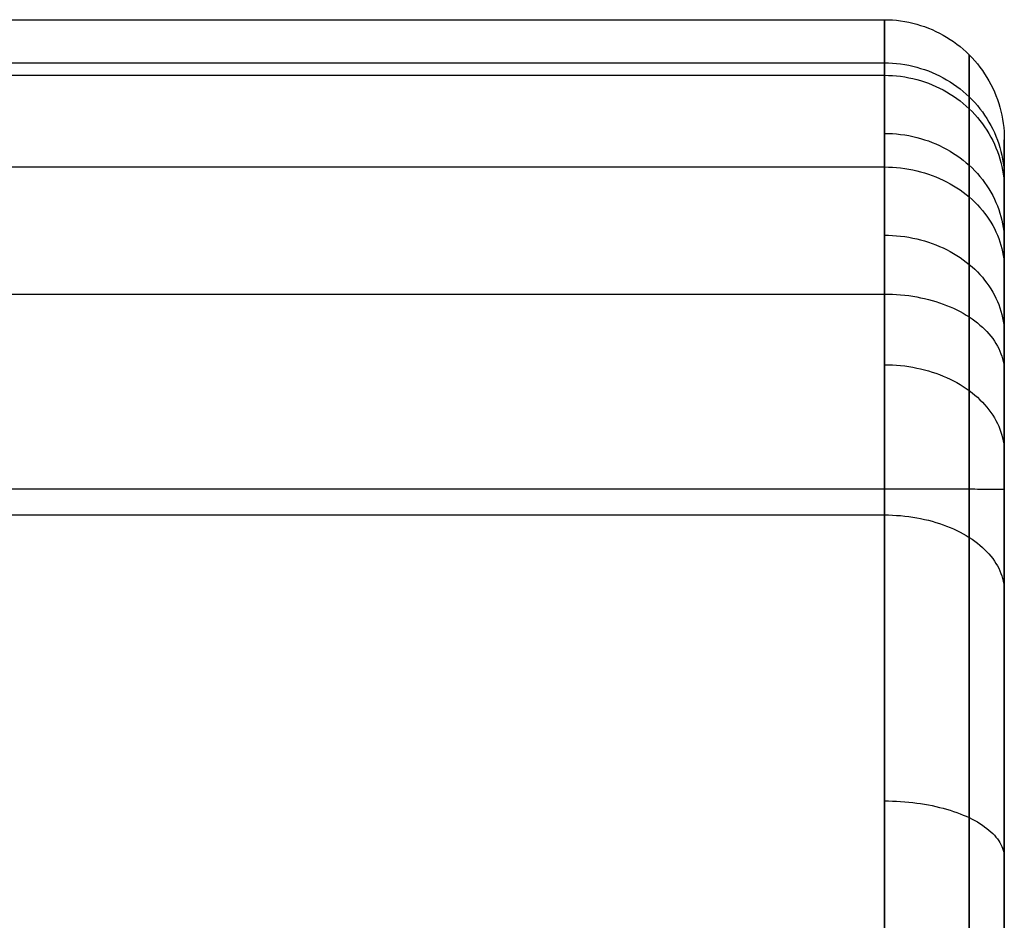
# Model space of a CAD drawing. Header units: millimetres. Extents: x 0 to 670, y -600 to 0.
# Tile 14 of 14: x 506 to 670, y -150 to 0. Entities that reach past the tile are written whole.
import ezdxf

# ---------------------------------------------------------------- set-up
doc = ezdxf.new("R2010")
doc.units = ezdxf.units.MM
doc.layers.add('Rouli modules$pouf', color=7, linetype='Continuous', true_color=0x000000)

msp = doc.modelspace()

# ---------------------------------------------------------------- linework, layer by layer
at = {"layer": 'Rouli modules$pouf'}
for p, q in [((20, 0.22, 133.88), (650, 0.22, 133.88)), ((650, 0.07, 126.16), (650, 0.22, 133.88)), ((650, 0.22, 133.88), (650, 0.11, 141.35)), ((650, 0.22, 133.88), (650.68, 0.21, 133.88)), ((650, 0.11, 141.35), (650, -0.23, 148.72)), ((650, -0.1, 122.27), (650, 0.07, 126.16)), ((650.68, 0.21, 133.88), (651.36, 0.17, 133.88)), ((651.36, 0.17, 133.88), (652.05, 0.12, 133.88)), ((652.05, 0.12, 133.88), (652.72, 0.03, 133.88)), ((652.72, 0.03, 133.88), (653.4, -0.07, 133.88)), ((650, -0.35, 118.36), (650, -0.1, 122.27)), ((650, -0.23, 148.72), (650, -0.8, 155.98)), ((650, -0.66, 114.43), (650, -0.35, 118.36)), ((650, -1.05, 110.49), (650, -0.66, 114.43)), ((650, -0.8, 155.98), (650, -1.6, 163.13)), ((650, -1.52, 106.55), (650, -1.05, 110.49)), ((650, -2.05, 102.61), (650, -1.52, 106.55)), ((650, -1.6, 163.13), (650, -2.62, 170.17)), ((653.4, -0.07, 133.88), (654.07, -0.2, 133.88)), ((654.07, -0.2, 133.88), (654.74, -0.35, 133.88)), ((654.74, -0.35, 133.88), (655.4, -0.52, 133.88)), ((655.4, -0.52, 133.88), (656.05, -0.72, 133.88)), ((656.05, -0.72, 133.88), (656.7, -0.93, 133.88)), ((656.7, -0.93, 133.88), (657.34, -1.17, 133.88)), ((657.34, -1.17, 133.88), (657.97, -1.44, 133.88)), ((657.97, -1.44, 133.88), (658.59, -1.72, 133.88)), ((650, -2.67, 98.67), (650, -2.05, 102.61)), ((650, -2.62, 170.17), (650, -3.86, 177.11)), ((650, -3.35, 94.75), (650, -2.67, 98.67)), ((658.59, -1.72, 133.88), (659.2, -2.02, 133.88)), ((659.2, -2.02, 133.88), (659.8, -2.35, 133.88)), ((659.8, -2.35, 133.88), (660.39, -2.69, 133.88)), ((660.39, -2.69, 133.88), (660.97, -3.06, 133.88)), ((660.97, -3.06, 133.88), (661.53, -3.44, 133.88)), ((650, -4.12, 90.84), (650, -3.35, 94.75)), ((650, -3.86, 177.11), (650, -5.32, 183.94)), ((650, -4.95, 86.95), (650, -4.12, 90.84)), ((661.53, -3.44, 133.88), (662.08, -3.84, 133.88)), ((662.08, -3.84, 133.88), (662.62, -4.27, 133.88)), ((662.62, -4.27, 133.88), (663.14, -4.71, 133.88)), ((663.14, -4.71, 133.88), (663.65, -5.16, 133.88)), ((650, -5.86, 83.1), (650, -4.95, 86.95)), ((650, -5.32, 183.94), (650, -6.98, 190.66)), ((650, -6.85, 79.28), (650, -5.86, 83.1)), ((663.65, -5.16, 133.88), (664.14, -5.64, 133.89)), ((664.14, -5.79, 126.27), (664.14, -5.64, 133.89)), ((664.14, -5.64, 133.89), (664.14, -5.73, 140.83)), ((664.14, -5.64, 133.89), (664.62, -6.13, 133.89)), ((664.14, -5.73, 140.83), (664.14, -6.04, 147.79)), ((664.14, -6.21, 118.66), (664.14, -5.79, 126.27)), ((664.14, -6.04, 147.79), (664.14, -6.57, 154.74)), ((664.14, -6.51, 114.85), (664.14, -6.21, 118.66)), ((664.14, -6.89, 111.06), (664.14, -6.51, 114.85)), ((664.62, -6.13, 133.89), (665.07, -6.64, 133.89)), ((20, -6.98, 190.66), (650, -6.98, 190.66)), ((650, -7.91, 75.49), (650, -6.85, 79.28)), ((650, -6.98, 190.66), (650, -8.17, 194.95)), ((650, -6.98, 190.66), (650.68, -6.99, 190.66)), ((650, -9.04, 71.76), (650, -7.91, 75.49)), ((650, -8.17, 194.95), (650, -9.45, 199.19)), ((650.68, -6.99, 190.66), (651.36, -7.02, 190.65)), ((651.36, -7.02, 190.65), (652.05, -7.08, 190.63)), ((652.05, -7.08, 190.63), (652.72, -7.16, 190.61)), ((652.72, -7.16, 190.61), (653.4, -7.26, 190.58)), ((653.4, -7.26, 190.58), (654.07, -7.38, 190.55)), ((654.07, -7.38, 190.55), (654.74, -7.53, 190.51)), ((654.74, -7.53, 190.51), (655.4, -7.7, 190.47)), ((655.4, -7.7, 190.47), (656.05, -7.89, 190.42)), ((656.05, -7.89, 190.42), (656.7, -8.1, 190.36)), ((656.7, -8.1, 190.36), (657.34, -8.33, 190.3)), ((664.14, -6.57, 154.74), (664.14, -7.32, 161.69)), ((664.14, -7.33, 107.26), (664.14, -6.89, 111.06)), ((664.14, -7.32, 161.69), (664.14, -8.3, 168.61)), ((664.14, -7.84, 103.48), (664.14, -7.33, 107.26)), ((664.14, -8.43, 99.69), (664.14, -7.84, 103.48)), ((665.07, -6.64, 133.89), (665.51, -7.16, 133.89)), ((665.51, -7.16, 133.89), (665.94, -7.7, 133.89)), ((665.94, -7.7, 133.89), (666.34, -8.25, 133.89)), ((20, -9.04, 71.76), (650, -9.04, 71.76)), ((650, -10.58, 67.07), (650, -9.04, 71.76)), ((650, -9.05, 71.76), (650.68, -9.06, 71.76)), ((650, -9.45, 199.19), (650, -10.81, 203.39)), ((650.68, -9.06, 71.76), (651.36, -9.09, 71.77)), ((651.36, -9.09, 71.77), (652.05, -9.15, 71.79)), ((652.05, -9.15, 71.79), (652.72, -9.22, 71.81)), ((652.72, -9.22, 71.81), (653.4, -9.32, 71.85)), ((653.4, -9.32, 71.85), (654.07, -9.45, 71.88)), ((654.07, -9.45, 71.88), (654.74, -9.59, 71.93)), ((654.74, -9.59, 71.93), (655.4, -9.75, 71.98)), ((655.4, -9.75, 71.98), (656.05, -9.94, 72.04)), ((657.34, -8.33, 190.3), (657.97, -8.58, 190.23)), ((657.97, -8.58, 190.23), (658.59, -8.85, 190.16)), ((658.59, -8.85, 190.16), (659.2, -9.15, 190.08)), ((659.2, -9.15, 190.08), (659.8, -9.46, 190)), ((659.8, -9.46, 190), (660.39, -9.79, 189.91)), ((660.39, -9.79, 189.91), (660.97, -10.15, 189.82)), ((664.14, -8.3, 168.61), (664.14, -9.51, 175.5)), ((664.14, -9.09, 95.92), (664.14, -8.43, 99.69)), ((664.14, -9.82, 92.16), (664.14, -9.09, 95.92)), ((664.14, -9.51, 175.5), (664.14, -10.96, 182.35)), ((664.14, -10.63, 88.41), (664.14, -9.82, 92.16)), ((666.34, -8.25, 133.89), (666.72, -8.81, 133.89)), ((666.72, -8.81, 133.89), (667.09, -9.39, 133.89)), ((667.09, -9.39, 133.89), (667.43, -9.98, 133.89)), ((650, -12.24, 62.48), (650, -10.58, 67.07)), ((650, -10.81, 203.39), (650, -12.25, 207.54)), ((656.05, -9.94, 72.04), (656.7, -10.15, 72.1)), ((656.7, -10.15, 72.1), (657.34, -10.38, 72.18)), ((657.34, -10.38, 72.18), (657.97, -10.63, 72.25)), ((657.97, -10.63, 72.25), (658.59, -10.9, 72.34)), ((658.59, -10.9, 72.34), (659.2, -11.18, 72.43)), ((659.2, -11.18, 72.43), (659.8, -11.49, 72.53)), ((660.97, -10.15, 189.82), (661.53, -10.52, 189.72)), ((661.53, -10.52, 189.72), (662.08, -10.91, 189.62)), ((662.08, -10.91, 189.62), (662.62, -11.32, 189.51)), ((662.62, -11.32, 189.51), (663.14, -11.74, 189.39)), ((664.14, -11.51, 84.66), (664.14, -10.63, 88.41)), ((664.14, -10.96, 182.35), (664.14, -12.64, 189.15)), ((667.43, -9.98, 133.89), (667.76, -10.58, 133.89)), ((667.76, -10.58, 133.89), (668.06, -11.19, 133.89)), ((668.06, -11.19, 133.89), (668.34, -11.81, 133.9)), ((650, -14.01, 57.99), (650, -12.24, 62.48)), ((650, -12.25, 207.54), (650, -13.77, 211.64)), ((659.8, -11.49, 72.53), (660.39, -11.82, 72.63)), ((660.39, -11.82, 72.63), (660.97, -12.17, 72.74)), ((660.97, -12.17, 72.74), (661.53, -12.54, 72.86)), ((661.53, -12.54, 72.86), (662.08, -12.92, 72.98)), ((662.08, -12.92, 72.98), (662.62, -13.32, 73.1)), ((663.14, -11.74, 189.39), (663.65, -12.18, 189.28)), ((663.65, -12.18, 189.28), (664.14, -12.64, 189.15)), ((664.14, -12.47, 80.93), (664.14, -11.51, 84.66)), ((664.14, -13.51, 77.22), (664.14, -12.47, 80.93)), ((664.14, -12.64, 189.15), (664.14, -13.77, 193.23)), ((664.14, -12.64, 189.15), (664.62, -13.12, 189.03)), ((664.62, -13.12, 189.03), (665.07, -13.61, 188.9)), ((668.34, -11.81, 133.9), (668.61, -12.44, 133.9)), ((668.61, -12.44, 133.9), (668.85, -13.08, 133.9)), ((668.85, -13.08, 133.9), (669.06, -13.73, 133.9)), ((650, -13.77, 211.64), (650, -15.38, 215.7)), ((650, -15.88, 53.62), (650, -14.01, 57.99)), ((662.62, -13.32, 73.1), (663.14, -13.74, 73.24)), ((663.14, -13.74, 73.24), (663.65, -14.18, 73.37)), ((663.65, -14.18, 73.37), (664.14, -14.63, 73.52)), ((664.14, -14.63, 73.52), (664.14, -13.51, 77.22)), ((664.14, -13.77, 193.23), (664.14, -14.99, 197.29)), ((664.14, -16.02, 69.28), (664.14, -14.63, 73.52)), ((664.14, -14.63, 73.52), (664.62, -15.1, 73.66)), ((665.07, -13.61, 188.9), (665.51, -14.11, 188.76)), ((665.51, -14.11, 188.76), (665.94, -14.63, 188.63)), ((665.94, -14.63, 188.63), (666.34, -15.16, 188.48)), ((669.06, -13.73, 133.9), (669.26, -14.38, 133.9)), ((669.26, -14.38, 133.9), (669.43, -15.04, 133.9)), ((650, -15.38, 215.7), (650, -17.07, 219.71)), ((650, -17.85, 49.37), (650, -15.88, 53.62)), ((664.14, -14.99, 197.29), (664.14, -16.29, 201.32)), ((664.14, -17.53, 65.06), (664.14, -16.02, 69.28)), ((664.14, -16.29, 201.32), (664.14, -17.68, 205.32)), ((664.62, -15.1, 73.66), (665.07, -15.59, 73.82)), ((665.07, -15.59, 73.82), (665.51, -16.08, 73.97)), ((665.51, -16.08, 73.97), (665.94, -16.6, 74.13)), ((666.34, -15.16, 188.48), (666.72, -15.71, 188.34)), ((666.72, -15.71, 188.34), (667.09, -16.27, 188.19)), ((667.09, -16.27, 188.19), (667.43, -16.84, 188.04)), ((669.43, -15.04, 133.9), (669.58, -15.71, 133.9)), ((669.58, -15.71, 133.9), (669.71, -16.38, 133.9)), ((669.71, -16.38, 133.9), (669.81, -17.06, 133.9)), ((650, -17.07, 219.71), (650, -18.83, 223.67)), ((650, -19.92, 45.26), (650, -17.85, 49.37)), ((664.14, -19.16, 60.87), (664.14, -17.53, 65.06)), ((664.14, -17.68, 205.32), (664.14, -19.15, 209.29)), ((665.94, -16.6, 74.13), (666.34, -17.12, 74.3)), ((666.34, -17.12, 74.3), (666.72, -17.66, 74.47)), ((666.72, -17.66, 74.47), (667.09, -18.21, 74.64)), ((667.43, -16.84, 188.04), (667.76, -17.42, 187.89)), ((667.76, -17.42, 187.89), (668.06, -18.01, 187.73)), ((668.06, -18.01, 187.73), (668.34, -18.61, 187.57)), ((669.81, -17.06, 133.9), (669.9, -17.73, 133.9)), ((669.9, -17.73, 133.9), (669.95, -18.42, 133.91)), ((650, -18.73, 223.44), (650.68, -18.74, 223.43)), ((650, -18.83, 223.67), (650, -20.68, 227.59)), ((650.68, -18.74, 223.43), (651.36, -18.77, 223.42)), ((651.36, -18.77, 223.42), (652.05, -18.82, 223.39)), ((652.05, -18.82, 223.39), (652.72, -18.89, 223.36)), ((652.72, -18.89, 223.36), (653.4, -18.99, 223.32)), ((653.4, -18.99, 223.32), (654.07, -19.11, 223.26)), ((654.07, -19.11, 223.26), (654.74, -19.24, 223.2)), ((654.74, -19.24, 223.2), (655.4, -19.4, 223.13)), ((655.4, -19.4, 223.13), (656.05, -19.58, 223.05)), ((656.05, -19.58, 223.05), (656.7, -19.78, 222.96)), ((664.14, -19.15, 209.29), (664.14, -20.7, 213.23)), ((664.14, -20.91, 56.72), (664.14, -19.16, 60.87)), ((667.09, -18.21, 74.64), (667.43, -18.77, 74.82)), ((667.43, -18.77, 74.82), (667.76, -19.35, 75)), ((667.76, -19.35, 75), (668.06, -19.93, 75.18)), ((668.34, -18.61, 187.57), (668.61, -19.22, 187.41)), ((668.61, -19.22, 187.41), (668.85, -19.84, 187.24)), ((669.95, -18.42, 133.91), (669.99, -19.1, 133.91)), ((669.99, -19.1, 133.91), (670, -19.78, 133.91)), ((650, -22.08, 41.28), (650, -19.92, 45.26)), ((650, -20.68, 227.59), (650, -22.6, 231.47)), ((656.7, -19.78, 222.96), (657.34, -19.99, 222.86)), ((657.34, -19.99, 222.86), (657.97, -20.23, 222.75)), ((657.97, -20.23, 222.75), (658.59, -20.49, 222.63)), ((658.59, -20.49, 222.63), (659.2, -20.77, 222.51)), ((659.2, -20.77, 222.51), (659.8, -21.06, 222.37)), ((659.8, -21.06, 222.37), (660.39, -21.37, 222.23)), ((664.14, -20.7, 213.23), (664.14, -22.34, 217.14)), ((664.14, -22.8, 52.6), (664.14, -20.91, 56.72)), ((668.06, -19.93, 75.18), (668.34, -20.52, 75.37)), ((668.34, -20.52, 75.37), (668.61, -21.12, 75.56)), ((668.61, -21.12, 75.56), (668.84, -21.73, 75.75)), ((668.85, -19.84, 187.24), (669.06, -20.46, 187.08)), ((669.06, -20.46, 187.08), (669.26, -21.09, 186.91)), ((669.26, -21.09, 186.91), (669.43, -21.73, 186.74)), ((670, -19.92, 126.79), (670, -19.78, 133.91)), ((670, -19.78, 133.91), (670, -19.87, 140.43)), ((670, -19.87, 140.43), (670, -20.15, 146.94)), ((670, -20.31, 119.68), (670, -19.92, 126.79)), ((670, -20.15, 146.94), (670, -20.65, 153.45)), ((670, -20.6, 116.13), (670, -20.31, 119.68)), ((670, -20.95, 112.58), (670, -20.6, 116.13)), ((670, -20.65, 153.45), (670, -21.35, 159.93)), ((670, -21.36, 109.04), (670, -20.95, 112.58)), ((650, -24.33, 37.46), (650, -22.08, 41.28)), ((650, -22.6, 231.47), (650, -24.6, 235.29)), ((660.39, -21.37, 222.23), (660.97, -21.71, 222.08)), ((660.97, -21.71, 222.08), (661.53, -22.06, 221.92)), ((661.53, -22.06, 221.92), (662.08, -22.42, 221.75)), ((662.08, -22.42, 221.75), (662.62, -22.81, 221.57)), ((662.62, -22.81, 221.57), (663.14, -23.21, 221.39)), ((664.14, -22.34, 217.14), (664.14, -24.05, 221.01)), ((664.14, -24.82, 48.53), (664.14, -22.8, 52.6)), ((668.84, -21.73, 75.75), (669.06, -22.35, 75.94)), ((669.06, -22.35, 75.94), (669.26, -22.98, 76.14)), ((669.26, -22.98, 76.14), (669.43, -23.61, 76.34)), ((669.43, -21.73, 186.74), (669.58, -22.38, 186.57)), ((669.58, -22.38, 186.57), (669.71, -23.03, 186.4)), ((670, -21.35, 159.93), (670, -22.27, 166.39)), ((670, -21.84, 105.51), (670, -21.36, 109.04)), ((670, -22.38, 101.99), (670, -21.84, 105.51)), ((670, -22.27, 166.39), (670, -23.4, 172.81)), ((670, -23, 98.49), (670, -22.38, 101.99)), ((20, -24.33, 37.46), (650, -24.33, 37.46)), ((650, -25.44, 35.68), (650, -24.33, 37.46)), ((650, -24.33, 37.46), (650.68, -24.34, 37.46)), ((650, -24.6, 235.29), (650, -26.67, 239.07)), ((650.68, -24.34, 37.46), (651.36, -24.37, 37.48)), ((651.36, -24.37, 37.48), (652.05, -24.42, 37.51)), ((652.05, -24.42, 37.51), (652.72, -24.49, 37.55)), ((652.72, -24.49, 37.55), (653.4, -24.58, 37.61)), ((653.4, -24.58, 37.61), (654.07, -24.69, 37.68)), ((663.14, -23.21, 221.39), (663.65, -23.62, 221.2)), ((663.65, -23.62, 221.2), (664.14, -24.05, 221.01)), ((664.14, -24.05, 221.01), (664.14, -25.85, 224.84)), ((664.14, -24.05, 221.01), (664.62, -24.5, 220.8)), ((664.62, -24.5, 220.8), (665.07, -24.96, 220.59)), ((669.43, -23.61, 76.34), (669.58, -24.24, 76.54)), ((669.58, -24.24, 76.54), (669.71, -24.88, 76.74)), ((669.71, -23.03, 186.4), (669.81, -23.68, 186.22)), ((669.81, -23.68, 186.22), (669.9, -24.33, 186.05)), ((669.9, -24.33, 186.05), (669.95, -24.99, 185.87)), ((670, -23.68, 94.99), (670, -23, 98.49)), ((670, -23.4, 172.81), (670, -24.75, 179.19)), ((670, -24.42, 91.51), (670, -23.68, 94.99)), ((670, -25.24, 88.04), (670, -24.42, 91.51)), ((650, -26.58, 33.93), (650, -25.44, 35.68)), ((654.07, -24.69, 37.68), (654.74, -24.82, 37.75)), ((654.74, -24.82, 37.75), (655.4, -24.96, 37.84)), ((655.4, -24.96, 37.84), (656.05, -25.13, 37.95)), ((656.05, -25.13, 37.95), (656.7, -25.32, 38.06)), ((656.7, -25.32, 38.06), (657.34, -25.52, 38.18)), ((657.34, -25.52, 38.18), (657.97, -25.74, 38.32)), ((657.97, -25.74, 38.32), (658.59, -25.98, 38.47)), ((658.59, -25.98, 38.47), (659.2, -26.24, 38.63)), ((659.2, -26.24, 38.63), (659.8, -26.52, 38.8)), ((664.14, -27, 44.49), (664.14, -24.82, 48.53)), ((664.14, -25.85, 224.84), (664.14, -27.73, 228.63)), ((665.07, -24.96, 220.59), (665.51, -25.44, 220.37)), ((665.51, -25.44, 220.37), (665.94, -25.93, 220.15)), ((665.94, -25.93, 220.15), (666.34, -26.43, 219.92)), ((669.71, -24.88, 76.74), (669.81, -25.53, 76.94)), ((669.81, -25.53, 76.94), (669.9, -26.17, 77.14)), ((669.9, -26.17, 77.14), (669.95, -26.82, 77.35)), ((669.95, -24.99, 185.87), (669.99, -25.65, 185.7)), ((669.99, -25.65, 185.7), (670, -26.31, 185.52)), ((670, -24.75, 179.19), (670, -26.31, 185.52)), ((670, -26.13, 84.6), (670, -25.24, 88.04)), ((670, -27.09, 81.17), (670, -26.13, 84.6)), ((650, -27.76, 32.2), (650, -26.58, 33.93)), ((650, -26.67, 239.07), (650, -28.82, 242.81)), ((650, -28.97, 30.5), (650, -27.76, 32.2)), ((659.8, -26.52, 38.8), (660.39, -26.82, 38.97)), ((660.39, -26.82, 38.97), (660.97, -27.13, 39.16)), ((660.97, -27.13, 39.16), (661.53, -27.45, 39.37)), ((661.53, -27.45, 39.37), (662.08, -27.8, 39.58)), ((662.08, -27.8, 39.58), (662.62, -28.16, 39.8)), ((664.14, -28.15, 42.5), (664.14, -27, 44.49)), ((664.14, -27.73, 228.63), (664.14, -29.68, 232.38)), ((666.34, -26.43, 219.92), (666.72, -26.94, 219.69)), ((666.72, -26.94, 219.69), (667.09, -27.47, 219.45)), ((667.09, -27.47, 219.45), (667.43, -28, 219.2)), ((669.95, -26.82, 77.35), (669.99, -27.47, 77.55)), ((669.99, -27.47, 77.55), (670, -28.12, 77.76)), ((670, -26.31, 185.52), (670, -27.36, 189.32)), ((670, -28.12, 77.76), (670, -27.09, 81.17)), ((670, -27.27, 188.99), (670, -571.74, 188.99)), ((670, -27.36, 189.32), (670, -28.49, 193.09)), ((650, -28.82, 242.81), (650, -31.04, 246.49)), ((650, -30.2, 28.84), (650, -28.97, 30.5)), ((662.62, -28.16, 39.8), (663.14, -28.53, 40.02)), ((663.14, -28.53, 40.02), (663.65, -28.92, 40.26)), ((663.65, -28.92, 40.26), (664.14, -29.33, 40.51)), ((664.14, -29.33, 40.51), (664.14, -28.15, 42.5)), ((664.14, -30.36, 38.87), (664.14, -29.33, 40.51)), ((664.14, -29.33, 40.51), (664.62, -29.75, 40.77)), ((667.43, -28, 219.2), (667.76, -28.55, 218.95)), ((667.76, -28.55, 218.95), (668.06, -29.11, 218.7)), ((668.06, -29.11, 218.7), (668.34, -29.67, 218.44)), ((670, -29.4, 73.87), (670, -28.12, 77.76)), ((670, -28.49, 193.09), (670, -29.7, 196.83)), ((670, -30.78, 70.01), (670, -29.4, 73.87)), ((650, -31.47, 27.2), (650, -30.2, 28.84)), ((650, -31.04, 246.49), (650, -33.34, 250.13)), ((664.14, -29.68, 232.38), (664.14, -31.71, 236.08)), ((664.14, -31.41, 37.24), (664.14, -30.36, 38.87)), ((664.62, -29.75, 40.77), (665.07, -30.18, 41.03)), ((665.07, -30.18, 41.03), (665.51, -30.63, 41.3)), ((665.51, -30.63, 41.3), (665.94, -31.09, 41.58)), ((665.94, -31.09, 41.58), (666.34, -31.56, 41.87)), ((668.34, -29.67, 218.44), (668.61, -30.24, 218.18)), ((668.61, -30.24, 218.18), (668.85, -30.83, 217.91)), ((668.85, -30.83, 217.91), (669.06, -31.42, 217.64)), ((670, -29.7, 196.83), (670, -30.99, 200.55)), ((670, -32.26, 66.19), (670, -30.78, 70.01)), ((670, -30.99, 200.55), (670, -32.36, 204.24)), ((650, -32.76, 25.59), (650, -31.47, 27.2)), ((650, -34.08, 24.01), (650, -32.76, 25.59)), ((664.14, -32.5, 35.64), (664.14, -31.41, 37.24)), ((664.14, -31.71, 236.08), (664.14, -33.82, 239.75)), ((664.14, -33.62, 34.06), (664.14, -32.5, 35.64)), ((666.34, -31.56, 41.87), (666.72, -32.04, 42.16)), ((666.72, -32.04, 42.16), (667.09, -32.53, 42.46)), ((667.09, -32.53, 42.46), (667.43, -33.03, 42.77)), ((669.06, -31.42, 217.64), (669.26, -32.01, 217.37)), ((669.26, -32.01, 217.37), (669.43, -32.61, 217.1)), ((669.43, -32.61, 217.1), (669.58, -33.22, 216.82)), ((670, -33.86, 62.41), (670, -32.26, 66.19)), ((670, -32.36, 204.24), (670, -33.8, 207.9)), ((650, -33.34, 250.13), (650, -35.7, 253.72)), ((650, -35.43, 22.46), (650, -34.08, 24.01)), ((664.14, -34.77, 32.5), (664.14, -33.62, 34.06)), ((664.14, -33.82, 239.75), (664.14, -35.99, 243.36)), ((667.43, -33.03, 42.77), (667.76, -33.55, 43.09)), ((667.76, -33.55, 43.09), (668.06, -34.07, 43.4)), ((668.06, -34.07, 43.4), (668.34, -34.6, 43.73)), ((669.58, -33.22, 216.82), (669.71, -33.83, 216.54)), ((669.71, -33.83, 216.54), (669.81, -34.44, 216.26)), ((669.81, -34.44, 216.26), (669.9, -35.06, 215.98)), ((670, -33.8, 207.9), (670, -35.32, 211.53)), ((670, -35.56, 58.69), (670, -33.86, 62.41)), ((650, -36.8, 20.94), (650, -35.43, 22.46)), ((650, -35.7, 253.72), (650, -38.13, 257.27)), ((650, -35.7, 253.72), (650.68, -35.71, 253.72)), ((650.68, -35.71, 253.72), (651.36, -35.74, 253.7)), ((651.36, -35.74, 253.7), (652.05, -35.79, 253.67)), ((652.05, -35.79, 253.67), (652.72, -35.85, 253.62)), ((652.72, -35.85, 253.62), (653.4, -35.94, 253.56)), ((653.4, -35.94, 253.56), (654.07, -36.05, 253.49)), ((654.07, -36.05, 253.49), (654.74, -36.17, 253.41)), ((664.14, -35.96, 30.97), (664.14, -34.77, 32.5)), ((664.14, -37.17, 29.46), (664.14, -35.96, 30.97)), ((664.14, -35.99, 243.36), (664.14, -38.24, 246.93)), ((668.34, -34.6, 43.73), (668.61, -35.14, 44.06)), ((668.61, -35.14, 44.06), (668.85, -35.68, 44.39)), ((668.85, -35.68, 44.39), (669.06, -36.24, 44.73)), ((669.9, -35.06, 215.98), (669.95, -35.68, 215.7)), ((669.95, -35.68, 215.7), (669.99, -36.3, 215.41)), ((670, -35.32, 211.53), (670, -36.92, 215.13)), ((670, -37.38, 55.02), (670, -35.56, 58.69)), ((650, -38.2, 19.46), (650, -36.8, 20.94)), ((654.74, -36.17, 253.41), (655.4, -36.31, 253.31)), ((655.4, -36.31, 253.31), (656.05, -36.48, 253.2)), ((656.05, -36.48, 253.2), (656.7, -36.66, 253.08)), ((656.7, -36.66, 253.08), (657.34, -36.86, 252.95)), ((657.34, -36.86, 252.95), (657.97, -37.07, 252.8)), ((657.97, -37.07, 252.8), (658.59, -37.31, 252.64)), ((658.59, -37.31, 252.64), (659.2, -37.56, 252.47)), ((659.2, -37.56, 252.47), (659.8, -37.83, 252.29)), ((664.14, -38.41, 27.97), (664.14, -37.17, 29.46)), ((669.06, -36.24, 44.73), (669.26, -36.79, 45.07)), ((669.26, -36.79, 45.07), (669.43, -37.36, 45.41)), ((669.43, -37.36, 45.41), (669.58, -37.93, 45.76)), ((669.99, -36.3, 215.41), (670, -36.92, 215.13)), ((670, -36.92, 215.13), (670, -38.59, 218.69)), ((670, -39.33, 51.42), (670, -37.38, 55.02)), ((650, -38.13, 257.27), (650, -40.64, 260.77)), ((650, -39.62, 18.01), (650, -38.2, 19.46)), ((659.8, -37.83, 252.29), (660.39, -38.11, 252.1)), ((660.39, -38.11, 252.1), (660.97, -38.42, 251.9)), ((660.97, -38.42, 251.9), (661.53, -38.74, 251.68)), ((661.53, -38.74, 251.68), (662.08, -39.07, 251.46)), ((662.08, -39.07, 251.46), (662.62, -39.42, 251.22)), ((664.14, -38.24, 246.93), (664.14, -40.56, 250.46)), ((664.14, -39.68, 26.5), (664.14, -38.41, 27.97)), ((669.58, -37.93, 45.76), (669.71, -38.5, 46.11)), ((669.71, -38.5, 46.11), (669.81, -39.08, 46.46)), ((669.81, -39.08, 46.46), (669.9, -39.65, 46.81)), ((670, -38.59, 218.69), (670, -40.34, 222.22)), ((670, -40.35, 49.64), (670, -39.33, 51.42)), ((650, -41.06, 16.59), (650, -39.62, 18.01)), ((650, -40.64, 260.77), (650, -43.21, 264.22)), ((662.62, -39.42, 251.22), (663.14, -39.79, 250.98)), ((663.14, -39.79, 250.98), (663.65, -40.17, 250.72)), ((663.65, -40.17, 250.72), (664.14, -40.56, 250.46)), ((664.14, -40.97, 25.07), (664.14, -39.68, 26.5)), ((664.14, -40.56, 250.46), (664.14, -42.97, 253.96)), ((664.14, -40.56, 250.46), (664.62, -40.97, 250.18)), ((664.14, -42.3, 23.65), (664.14, -40.97, 25.07)), ((664.62, -40.97, 250.18), (665.07, -41.39, 249.9)), ((669.9, -39.65, 46.81), (669.95, -40.23, 47.17)), ((669.95, -40.23, 47.17), (669.99, -40.82, 47.52)), ((669.99, -40.82, 47.52), (670, -41.4, 47.88)), ((670, -40.34, 222.22), (670, -42.16, 225.71)), ((670, -41.4, 47.88), (670, -40.35, 49.64)), ((650, -42.52, 15.21), (650, -41.06, 16.59)), ((650, -44.01, 13.86), (650, -42.52, 15.21)), ((664.14, -43.65, 22.27), (664.14, -42.3, 23.65)), ((665.07, -41.39, 249.9), (665.51, -41.82, 249.61)), ((665.51, -41.82, 249.61), (665.94, -42.27, 249.31)), ((665.94, -42.27, 249.31), (666.34, -42.72, 249)), ((670, -42.28, 46.47), (670, -41.4, 47.88)), ((670, -42.16, 225.71), (670, -44.05, 229.16)), ((670, -43.19, 45.08), (670, -42.28, 46.47)), ((650, -43.21, 264.22), (650, -45.84, 267.62)), ((650, -45.51, 12.55), (650, -44.01, 13.86)), ((664.14, -42.97, 253.96), (664.14, -45.45, 257.42)), ((664.14, -45.03, 20.9), (664.14, -43.65, 22.27)), ((666.34, -42.72, 249), (666.72, -43.19, 248.69)), ((666.72, -43.19, 248.69), (667.09, -43.67, 248.36)), ((667.09, -43.67, 248.36), (667.43, -44.16, 248.03)), ((667.43, -44.16, 248.03), (667.76, -44.66, 247.7)), ((670, -44.12, 43.71), (670, -43.19, 45.08)), ((670, -44.05, 229.16), (670, -46.01, 232.58)), ((670, -45.08, 42.35), (670, -44.12, 43.71)), ((20, -45.51, 12.55), (650, -45.51, 12.55)), ((650, -46.8, 11.47), (650, -45.51, 12.55)), ((650, -45.51, 12.55), (650.68, -45.51, 12.56)), ((650, -45.84, 267.62), (650, -48.55, 270.98)), ((650.68, -45.51, 12.56), (651.36, -45.54, 12.58)), ((651.36, -45.54, 12.58), (652.05, -45.57, 12.63)), ((652.05, -45.57, 12.63), (652.72, -45.63, 12.69)), ((652.72, -45.63, 12.69), (653.4, -45.7, 12.77)), ((653.4, -45.7, 12.77), (654.07, -45.78, 12.86)), ((654.07, -45.78, 12.86), (654.74, -45.88, 12.98)), ((654.74, -45.88, 12.98), (655.4, -45.99, 13.11)), ((664.14, -46.44, 19.57), (664.14, -45.03, 20.9)), ((664.14, -45.45, 257.42), (664.14, -47.99, 260.83)), ((667.76, -44.66, 247.7), (668.06, -45.17, 247.36)), ((668.06, -45.17, 247.36), (668.34, -45.68, 247.01)), ((668.34, -45.68, 247.01), (668.61, -46.21, 246.66)), ((670, -46.07, 41.02), (670, -45.08, 42.35)), ((650, -48.13, 10.44), (650, -46.8, 11.47)), ((655.4, -45.99, 13.11), (656.05, -46.12, 13.26)), ((656.05, -46.12, 13.26), (656.7, -46.26, 13.42)), ((656.7, -46.26, 13.42), (657.34, -46.42, 13.6)), ((657.34, -46.42, 13.6), (657.97, -46.59, 13.8)), ((657.97, -46.59, 13.8), (658.59, -46.77, 14.02)), ((658.59, -46.77, 14.02), (659.2, -46.97, 14.25)), ((659.2, -46.97, 14.25), (659.8, -47.18, 14.49)), ((659.8, -47.18, 14.49), (660.39, -47.4, 14.76)), ((660.39, -47.4, 14.76), (660.97, -47.64, 15.03)), ((664.14, -47.87, 18.27), (664.14, -46.44, 19.57)), ((668.61, -46.21, 246.66), (668.85, -46.74, 246.3)), ((668.85, -46.74, 246.3), (669.06, -47.28, 245.94)), ((669.06, -47.28, 245.94), (669.26, -47.82, 245.58)), ((670, -46.01, 232.58), (670, -48.04, 235.95)), ((670, -47.08, 39.7), (670, -46.07, 41.02)), ((670, -48.12, 38.4), (670, -47.08, 39.7)), ((650, -49.5, 9.45), (650, -48.13, 10.44)), ((650, -48.55, 270.98), (650, -51.32, 274.29)), ((660.97, -47.64, 15.03), (661.53, -47.89, 15.32)), ((661.53, -47.89, 15.32), (662.08, -48.15, 15.63)), ((662.08, -48.15, 15.63), (662.62, -48.43, 15.95)), ((662.62, -48.43, 15.95), (663.14, -48.72, 16.28)), ((663.14, -48.72, 16.28), (663.65, -49.01, 16.63)), ((663.65, -49.01, 16.63), (664.14, -49.32, 16.99)), ((664.14, -49.32, 16.99), (664.14, -47.87, 18.27)), ((664.14, -47.99, 260.83), (664.14, -50.59, 264.18)), ((669.26, -47.82, 245.58), (669.43, -48.37, 245.21)), ((669.43, -48.37, 245.21), (669.58, -48.92, 244.84)), ((669.58, -48.92, 244.84), (669.71, -49.48, 244.46)), ((670, -48.04, 235.95), (670, -50.13, 239.28)), ((670, -49.18, 37.13), (670, -48.12, 38.4)), ((670, -50.27, 35.87), (670, -49.18, 37.13)), ((650, -50.9, 8.51), (650, -49.5, 9.45)), ((664.14, -50.07, 16.36), (664.14, -49.32, 16.99)), ((664.14, -49.32, 16.99), (664.62, -49.64, 17.36)), ((664.14, -50.83, 15.75), (664.14, -50.07, 16.36)), ((664.14, -50.59, 264.18), (664.14, -53.26, 267.48)), ((664.14, -51.61, 15.15), (664.14, -50.83, 15.75)), ((664.62, -49.64, 17.36), (665.07, -49.97, 17.75)), ((665.07, -49.97, 17.75), (665.51, -50.32, 18.14)), ((665.51, -50.32, 18.14), (665.94, -50.67, 18.55)), ((665.94, -50.67, 18.55), (666.34, -51.02, 18.97)), ((669.71, -49.48, 244.46), (669.81, -50.04, 244.09)), ((669.81, -50.04, 244.09), (669.9, -50.6, 243.71)), ((669.9, -50.6, 243.71), (669.95, -51.16, 243.33)), ((670, -50.13, 239.28), (670, -52.3, 242.57)), ((670, -51.38, 34.64), (670, -50.27, 35.87)), ((650, -52.33, 7.62), (650, -50.9, 8.51)), ((650, -51.32, 274.29), (650, -54.15, 277.55)), ((650, -53.79, 6.77), (650, -52.33, 7.62)), ((664.14, -52.39, 14.57), (664.14, -51.61, 15.15)), ((664.14, -53.19, 14.01), (664.14, -52.39, 14.57)), ((666.34, -51.02, 18.97), (666.72, -51.39, 19.4)), ((666.72, -51.39, 19.4), (667.09, -51.77, 19.83)), ((667.09, -51.77, 19.83), (667.43, -52.15, 20.28)), ((667.43, -52.15, 20.28), (667.76, -52.54, 20.74)), ((669.95, -51.16, 243.33), (669.99, -51.73, 242.95)), ((669.99, -51.73, 242.95), (670, -52.3, 242.57)), ((670, -52.52, 33.43), (670, -51.38, 34.64)), ((670, -52.3, 242.57), (670, -54.55, 245.84)), ((670, -53.68, 32.24), (670, -52.52, 33.43)), ((650, -55.27, 5.98), (650, -53.79, 6.77)), ((650, -54.15, 277.55), (650, -57.04, 280.76)), ((664.14, -54.01, 13.47), (664.14, -53.19, 14.01)), ((664.14, -53.26, 267.48), (664.14, -55.98, 270.73)), ((664.14, -54.83, 12.95), (664.14, -54.01, 13.47)), ((667.76, -52.54, 20.74), (668.06, -52.94, 21.2)), ((668.06, -52.94, 21.2), (668.34, -53.35, 21.67)), ((668.34, -53.35, 21.67), (668.61, -53.76, 22.15)), ((668.61, -53.76, 22.15), (668.85, -54.18, 22.64)), ((670, -54.86, 31.07), (670, -53.68, 32.24)), ((650, -56.79, 5.24), (650, -55.27, 5.98)), ((664.14, -55.67, 12.45), (664.14, -54.83, 12.95)), ((664.14, -56.51, 11.96), (664.14, -55.67, 12.45)), ((668.85, -54.18, 22.64), (669.06, -54.6, 23.13)), ((669.06, -54.6, 23.13), (669.26, -55.02, 23.62)), ((669.26, -55.02, 23.62), (669.43, -55.46, 24.12)), ((669.43, -55.46, 24.12), (669.58, -55.89, 24.63)), ((670, -54.55, 245.84), (670, -56.86, 249.07)), ((670, -56.07, 29.93), (670, -54.86, 31.07)), ((650, -58.32, 4.54), (650, -56.79, 5.24)), ((650, -57.04, 280.76), (650, -60, 283.93)), ((650, -57.29, 281.03), (650.68, -57.3, 281.02)), ((650.68, -57.3, 281.02), (651.36, -57.32, 281)), ((651.36, -57.32, 281), (652.05, -57.37, 280.96)), ((652.05, -57.37, 280.96), (652.72, -57.43, 280.9)), ((652.72, -57.43, 280.9), (653.4, -57.5, 280.83)), ((664.14, -55.98, 270.73), (664.14, -58.76, 273.92)), ((664.14, -57.37, 11.49), (664.14, -56.51, 11.96)), ((664.14, -58.24, 11.05), (664.14, -57.37, 11.49)), ((669.58, -55.89, 24.63), (669.71, -56.33, 25.14)), ((669.71, -56.33, 25.14), (669.81, -56.77, 25.65)), ((669.81, -56.77, 25.65), (669.9, -57.21, 26.16)), ((669.9, -57.21, 26.16), (669.95, -57.65, 26.68)), ((670, -57.29, 28.81), (670, -56.07, 29.93)), ((670, -56.86, 249.07), (670, -59.24, 252.26)), ((670, -58.54, 27.72), (670, -57.29, 28.81)), ((650, -59.88, 3.9), (650, -58.32, 4.54)), ((653.4, -57.5, 280.83), (654.07, -57.6, 280.75)), ((654.07, -57.6, 280.75), (654.74, -57.71, 280.65)), ((654.74, -57.71, 280.65), (655.4, -57.84, 280.53)), ((655.4, -57.84, 280.53), (656.05, -57.98, 280.4)), ((656.05, -57.98, 280.4), (656.7, -58.14, 280.25)), ((656.7, -58.14, 280.25), (657.34, -58.32, 280.09)), ((657.34, -58.32, 280.09), (657.97, -58.51, 279.91)), ((657.97, -58.51, 279.91), (658.59, -58.72, 279.72)), ((658.59, -58.72, 279.72), (659.2, -58.94, 279.51)), ((659.2, -58.94, 279.51), (659.8, -59.18, 279.29)), ((664.14, -59.11, 10.62), (664.14, -58.24, 11.05)), ((664.14, -58.76, 273.92), (664.14, -61.6, 277.06)), ((669.95, -57.65, 26.68), (669.99, -58.1, 27.2)), ((669.99, -58.1, 27.2), (670, -58.54, 27.72)), ((670, -59.05, 27.29), (670, -58.54, 27.72)), ((670, -59.57, 26.87), (670, -59.05, 27.29)), ((650, -61.46, 3.32), (650, -59.88, 3.9)), ((650, -60, 283.93), (650, -63.02, 287.04)), ((659.8, -59.18, 279.29), (660.39, -59.43, 279.06)), ((660.39, -59.43, 279.06), (660.97, -59.7, 278.81)), ((660.97, -59.7, 278.81), (661.53, -59.98, 278.55)), ((661.53, -59.98, 278.55), (662.08, -60.28, 278.28)), ((662.08, -60.28, 278.28), (662.62, -60.59, 277.99)), ((662.62, -60.59, 277.99), (663.14, -60.92, 277.7)), ((664.14, -60, 10.21), (664.14, -59.11, 10.62)), ((664.14, -60.9, 9.82), (664.14, -60, 10.21)), ((670, -59.24, 252.26), (670, -61.68, 255.4)), ((670, -60.09, 26.47), (670, -59.57, 26.87)), ((670, -60.63, 26.07), (670, -60.09, 26.47)), ((670, -61.17, 25.69), (670, -60.63, 26.07)), ((650, -63.06, 2.78), (650, -61.46, 3.32)), ((663.14, -60.92, 277.7), (663.65, -61.25, 277.39)), ((663.65, -61.25, 277.39), (664.14, -61.6, 277.06)), ((664.14, -61.8, 9.45), (664.14, -60.9, 9.82)), ((664.14, -61.6, 277.06), (664.14, -64.49, 280.15)), ((664.14, -61.6, 277.06), (664.62, -61.96, 276.73)), ((664.14, -62.71, 9.1), (664.14, -61.8, 9.45)), ((664.62, -61.96, 276.73), (665.07, -62.34, 276.39)), ((665.07, -62.34, 276.39), (665.51, -62.72, 276.03)), ((670, -61.72, 25.33), (670, -61.17, 25.69)), ((670, -61.68, 255.4), (670, -64.18, 258.49)), ((670, -62.28, 24.97), (670, -61.72, 25.33)), ((670, -62.85, 24.63), (670, -62.28, 24.97)), ((650, -63.02, 287.04), (650, -69.23, 293.13)), ((650, -64.67, 2.3), (650, -63.06, 2.78)), ((664.14, -63.63, 8.77), (664.14, -62.71, 9.1)), ((664.14, -64.56, 8.46), (664.14, -63.63, 8.77)), ((665.51, -62.72, 276.03), (665.94, -63.12, 275.67)), ((665.94, -63.12, 275.67), (666.34, -63.52, 275.3)), ((666.34, -63.52, 275.3), (666.72, -63.94, 274.92)), ((666.72, -63.94, 274.92), (667.09, -64.36, 274.52)), ((670, -63.43, 24.3), (670, -62.85, 24.63)), ((670, -64.01, 23.98), (670, -63.43, 24.3)), ((670, -64.6, 23.68), (670, -64.01, 23.98)), ((650, -66.3, 1.88), (650, -64.67, 2.3)), ((664.14, -64.49, 280.15), (664.14, -67.43, 283.18)), ((664.14, -65.49, 8.17), (664.14, -64.56, 8.46)), ((664.14, -66.43, 7.9), (664.14, -65.49, 8.17)), ((667.09, -64.36, 274.52), (667.43, -64.79, 274.13)), ((667.43, -64.79, 274.13), (667.76, -65.24, 273.72)), ((667.76, -65.24, 273.72), (668.06, -65.69, 273.3)), ((670, -64.18, 258.49), (670, -66.73, 261.54)), ((670, -65.2, 23.38), (670, -64.6, 23.68)), ((670, -65.8, 23.11), (670, -65.2, 23.38)), ((650, -67.95, 1.51), (650, -66.3, 1.88)), ((664.14, -67.37, 7.65), (664.14, -66.43, 7.9)), ((668.06, -65.69, 273.3), (668.34, -66.14, 272.88)), ((668.34, -66.14, 272.88), (668.61, -66.61, 272.46)), ((668.61, -66.61, 272.46), (668.85, -67.08, 272.02)), ((668.85, -67.08, 272.02), (669.06, -67.56, 271.58)), ((670, -66.41, 22.84), (670, -65.8, 23.11)), ((670, -67.02, 22.59), (670, -66.41, 22.84)), ((670, -66.73, 261.54), (670, -69.34, 264.54)), ((670, -67.64, 22.35), (670, -67.02, 22.59)), ((650, -69.6, 1.19), (650, -67.95, 1.51)), ((664.14, -68.32, 7.42), (664.14, -67.37, 7.65)), ((664.14, -67.43, 283.18), (664.14, -73.46, 289.08)), ((664.14, -69.27, 7.22), (664.14, -68.32, 7.42)), ((669.06, -67.56, 271.58), (669.26, -68.04, 271.14)), ((669.26, -68.04, 271.14), (669.43, -68.52, 270.69)), ((669.43, -68.52, 270.69), (669.58, -69.01, 270.24)), ((670, -68.26, 22.13), (670, -67.64, 22.35)), ((670, -68.89, 21.92), (670, -68.26, 22.13)), ((670, -69.53, 21.72), (670, -68.89, 21.92)), ((650, -69.23, 293.13), (650, -75.67, 299.03)), ((650, -71.27, 0.94), (650, -69.6, 1.19)), ((664.14, -70.23, 7.03), (664.14, -69.27, 7.22)), ((664.14, -71.19, 6.87), (664.14, -70.23, 7.03)), ((669.58, -69.01, 270.24), (669.71, -69.51, 269.79)), ((669.71, -69.51, 269.79), (669.81, -70, 269.33)), ((669.81, -70, 269.33), (669.9, -70.5, 268.87)), ((669.9, -70.5, 268.87), (669.95, -71, 268.41)), ((670, -69.34, 264.54), (670, -72.01, 267.49)), ((670, -70.16, 21.54), (670, -69.53, 21.72)), ((670, -70.81, 21.37), (670, -70.16, 21.54)), ((650, -72.94, 0.73), (650, -71.27, 0.94)), ((664.14, -72.16, 6.72), (664.14, -71.19, 6.87)), ((664.14, -73.13, 6.6), (664.14, -72.16, 6.72)), ((669.95, -71, 268.41), (669.99, -71.51, 267.95)), ((669.99, -71.51, 267.95), (670, -72.01, 267.49)), ((670, -71.45, 21.21), (670, -70.81, 21.37)), ((670, -72.1, 21.07), (670, -71.45, 21.21)), ((670, -72.01, 267.49), (670, -74.73, 270.39)), ((670, -72.75, 20.95), (670, -72.1, 21.07)), ((650, -74.62, 0.59), (650, -72.94, 0.73)), ((664.14, -74.1, 6.5), (664.14, -73.13, 6.6)), ((664.14, -73.46, 289.08), (664.14, -79.68, 294.76)), ((670, -73.41, 20.83), (670, -72.75, 20.95)), ((670, -74.06, 20.74), (670, -73.41, 20.83)), ((650, -76.3, 0.5), (650, -74.62, 0.59)), ((664.14, -75.07, 6.42), (664.14, -74.1, 6.5)), ((664.14, -76.05, 6.37), (664.14, -75.07, 6.42)), ((670, -74.72, 20.66), (670, -74.06, 20.74)), ((670, -75.38, 20.59), (670, -74.72, 20.66)), ((670, -74.73, 270.39), (670, -77.5, 273.24)), ((670, -76.04, 20.53), (670, -75.38, 20.59)), ((650, -75.67, 299.03), (650, -82.33, 304.74)), ((650, -77.99, 0.47), (650, -76.3, 0.5)), ((664.14, -77.03, 6.34), (664.14, -76.05, 6.37)), ((664.14, -78, 6.33), (664.14, -77.03, 6.34)), ((670, -76.7, 20.5), (670, -76.04, 20.53)), ((670, -77.37, 20.48), (670, -76.7, 20.5)), ((20, -77.99, 0.47), (650, -77.99, 0.47)), ((650, -522.34, -0.47), (650, -77.99, 0.47)), ((650, -77.99, 0.47), (650.68, -77.99, 0.48)), ((650.68, -77.99, 0.48), (651.36, -77.99, 0.51)), ((651.36, -77.99, 0.51), (652.05, -77.99, 0.57)), ((652.05, -77.99, 0.57), (652.72, -77.99, 0.65)), ((652.72, -77.99, 0.65), (653.4, -77.99, 0.76)), ((653.4, -77.99, 0.76), (654.07, -77.99, 0.89)), ((654.07, -77.99, 0.89), (654.74, -77.99, 1.04)), ((654.74, -77.99, 1.04), (655.4, -77.99, 1.21)), ((655.4, -77.99, 1.21), (656.05, -77.99, 1.41)), ((656.05, -77.99, 1.41), (656.7, -77.99, 1.62)), ((656.7, -77.99, 1.62), (657.34, -77.99, 1.86)), ((657.34, -77.99, 1.86), (657.97, -77.99, 2.12)), ((657.97, -77.99, 2.12), (658.59, -77.99, 2.41)), ((658.59, -77.99, 2.41), (659.2, -77.99, 2.71)), ((659.2, -77.99, 2.71), (659.8, -78, 3.03)), ((659.8, -78, 3.03), (660.39, -78, 3.38)), ((660.39, -78, 3.38), (660.97, -78, 3.74)), ((660.97, -78, 3.74), (661.53, -78, 4.13)), ((661.53, -78, 4.13), (662.08, -78, 4.53)), ((662.08, -78, 4.53), (662.62, -78, 4.95)), ((662.62, -78, 4.95), (663.14, -78, 5.39)), ((663.14, -78, 5.39), (663.65, -78, 5.85)), ((663.65, -78, 5.85), (664.14, -78, 6.33)), ((664.14, -78, 6.33), (664.62, -78, 6.82)), ((664.14, -522.35, 5.39), (664.14, -78, 6.33)), ((664.62, -78, 6.82), (665.07, -78, 7.32)), ((665.07, -78, 7.32), (665.51, -78.01, 7.85)), ((665.51, -78.01, 7.85), (665.94, -78.01, 8.38)), ((665.94, -78.01, 8.38), (666.34, -78.01, 8.93)), ((666.34, -78.01, 8.93), (666.72, -78.01, 9.5)), ((666.72, -78.01, 9.5), (667.09, -78.01, 10.08)), ((667.09, -78.01, 10.08), (667.43, -78.01, 10.67)), ((667.43, -78.01, 10.67), (667.76, -78.01, 11.27)), ((667.76, -78.01, 11.27), (668.06, -78.01, 11.88)), ((668.06, -78.01, 11.88), (668.34, -78.02, 12.5)), ((668.34, -78.02, 12.5), (668.61, -78.02, 13.13)), ((668.61, -78.02, 13.13), (668.85, -78.02, 13.77)), ((668.85, -78.02, 13.77), (669.06, -78.02, 14.42)), ((669.06, -78.02, 14.42), (669.26, -78.02, 15.07)), ((669.26, -78.02, 15.07), (669.43, -78.02, 15.73)), ((669.43, -78.02, 15.73), (669.58, -78.02, 16.4)), ((669.58, -78.02, 16.4), (669.71, -78.02, 17.07)), ((669.71, -78.02, 17.07), (669.81, -78.03, 17.74)), ((669.81, -78.03, 17.74), (669.9, -78.03, 18.42)), ((669.9, -78.03, 18.42), (669.95, -78.03, 19.1)), ((669.95, -78.03, 19.1), (669.99, -78.03, 19.79)), ((669.99, -78.03, 19.79), (670, -78.03, 20.47)), ((670, -78.03, 20.47), (670, -77.37, 20.48)), ((670, -77.5, 273.24), (670, -83.18, 278.8)), ((670, -522.38, 19.53), (670, -78.03, 20.47)), ((664.14, -79.68, 294.76), (664.14, -86.07, 300.23)), ((20, -82.33, 304.74), (650, -82.33, 304.74)), ((650, -82.33, 304.74), (650, -87.75, 309.11)), ((650, -82.33, 304.74), (650.68, -82.34, 304.73)), ((650.68, -82.34, 304.73), (651.36, -82.36, 304.7)), ((651.36, -82.36, 304.7), (652.05, -82.4, 304.66)), ((652.05, -82.4, 304.66), (652.72, -82.45, 304.59)), ((652.72, -82.45, 304.59), (653.4, -82.52, 304.51)), ((653.4, -82.52, 304.51), (654.07, -82.6, 304.42)), ((654.07, -82.6, 304.42), (654.74, -82.69, 304.3)), ((654.74, -82.69, 304.3), (655.4, -82.8, 304.17)), ((655.4, -82.8, 304.17), (656.05, -82.93, 304.02)), ((656.05, -82.93, 304.02), (656.7, -83.07, 303.85)), ((656.7, -83.07, 303.85), (657.34, -83.22, 303.66)), ((657.34, -83.22, 303.66), (657.97, -83.39, 303.46)), ((657.97, -83.39, 303.46), (658.59, -83.57, 303.25)), ((658.59, -83.57, 303.25), (659.2, -83.76, 303.01)), ((670, -83.18, 278.8), (670, -89.05, 284.17)), ((659.2, -83.76, 303.01), (659.8, -83.97, 302.76)), ((659.8, -83.97, 302.76), (660.39, -84.19, 302.5)), ((660.39, -84.19, 302.5), (660.97, -84.42, 302.22)), ((660.97, -84.42, 302.22), (661.53, -84.67, 301.92)), ((661.53, -84.67, 301.92), (662.08, -84.92, 301.61)), ((662.08, -84.92, 301.61), (662.62, -85.19, 301.28)), ((662.62, -85.19, 301.28), (663.14, -85.47, 300.95)), ((663.14, -85.47, 300.95), (663.65, -85.76, 300.59)), ((663.65, -85.76, 300.59), (664.14, -86.07, 300.23)), ((664.14, -86.07, 300.23), (664.14, -91.57, 304.67)), ((664.14, -86.07, 300.23), (664.62, -86.38, 299.85)), ((664.62, -86.38, 299.85), (665.07, -86.7, 299.46)), ((665.07, -86.7, 299.46), (665.51, -87.04, 299.06)), ((650, -87.75, 309.11), (650, -93.3, 313.36)), ((665.51, -87.04, 299.06), (665.94, -87.38, 298.64)), ((665.94, -87.38, 298.64), (666.34, -87.73, 298.22)), ((666.34, -87.73, 298.22), (666.72, -88.09, 297.78)), ((666.72, -88.09, 297.78), (667.09, -88.46, 297.34)), ((667.09, -88.46, 297.34), (667.43, -88.84, 296.89)), ((667.43, -88.84, 296.89), (667.76, -89.22, 296.42)), ((667.76, -89.22, 296.42), (668.06, -89.61, 295.95)), ((668.06, -89.61, 295.95), (668.34, -90.01, 295.47)), ((668.34, -90.01, 295.47), (668.61, -90.41, 294.99)), ((670, -89.05, 284.17), (670, -95.09, 289.34)), ((664.14, -91.57, 304.67), (664.14, -97.18, 308.95)), ((668.61, -90.41, 294.99), (668.85, -90.82, 294.49)), ((668.85, -90.82, 294.49), (669.06, -91.23, 294)), ((669.06, -91.23, 294), (669.26, -91.65, 293.49)), ((669.26, -91.65, 293.49), (669.43, -92.07, 292.98)), ((650, -93.3, 313.36), (650, -98.97, 317.49)), ((669.43, -92.07, 292.98), (669.58, -92.49, 292.47)), ((669.58, -92.49, 292.47), (669.71, -92.92, 291.95)), ((669.71, -92.92, 291.95), (669.81, -93.35, 291.43)), ((669.81, -93.35, 291.43), (669.9, -93.78, 290.91)), ((669.9, -93.78, 290.91), (669.95, -94.22, 290.39)), ((669.95, -94.22, 290.39), (669.99, -94.65, 289.86)), ((669.99, -94.65, 289.86), (670, -95.09, 289.34)), ((670, -95.09, 289.34), (670, -100.3, 293.54)), ((664.14, -97.18, 308.95), (664.14, -102.9, 313.09)), ((650, -98.97, 317.49), (650, -104.76, 321.49)), ((670, -100.3, 293.54), (670, -105.62, 297.61)), ((664.14, -102.9, 313.09), (664.14, -108.7, 317.08)), ((650, -104.76, 321.49), (650, -110.67, 325.37)), ((670, -105.62, 297.61), (670, -111.05, 301.54)), ((664.14, -108.7, 317.08), (664.14, -114.6, 320.93)), ((650, -110.67, 325.37), (650, -116.7, 329.12)), ((670, -111.05, 301.54), (670, -116.57, 305.33)), ((664.14, -114.6, 320.93), (664.14, -120.59, 324.63)), ((650, -116.7, 329.12), (650, -122.83, 332.74)), ((670, -116.57, 305.33), (670, -122.18, 308.99)), ((664.14, -120.59, 324.63), (664.14, -126.65, 328.18)), ((650, -122.83, 332.74), (650, -129.07, 336.24)), ((670, -122.18, 308.99), (670, -127.88, 312.51)), ((664.14, -126.65, 328.18), (664.14, -132.79, 331.59)), ((670, -127.88, 312.51), (670, -133.66, 315.9)), ((650, -129.07, 336.24), (650, -135.4, 339.6)), ((650, -130, 336.74), (650.68, -130.01, 336.73)), ((650.68, -130.01, 336.73), (651.36, -130.02, 336.7)), ((651.36, -130.02, 336.7), (652.05, -130.05, 336.65)), ((652.05, -130.05, 336.65), (652.72, -130.09, 336.58)), ((652.72, -130.09, 336.58), (653.4, -130.14, 336.49)), ((653.4, -130.14, 336.49), (654.07, -130.2, 336.37)), ((654.07, -130.2, 336.37), (654.74, -130.27, 336.24)), ((654.74, -130.27, 336.24), (655.4, -130.35, 336.09)), ((655.4, -130.35, 336.09), (656.05, -130.45, 335.92)), ((656.05, -130.45, 335.92), (656.7, -130.55, 335.73)), ((656.7, -130.55, 335.73), (657.34, -130.67, 335.52)), ((657.34, -130.67, 335.52), (657.97, -130.79, 335.29)), ((657.97, -130.79, 335.29), (658.59, -130.92, 335.04)), ((658.59, -130.92, 335.04), (659.2, -131.07, 334.77)), ((659.2, -131.07, 334.77), (659.8, -131.22, 334.49)), ((659.8, -131.22, 334.49), (660.39, -131.39, 334.18)), ((660.39, -131.39, 334.18), (660.97, -131.56, 333.86)), ((660.97, -131.56, 333.86), (661.53, -131.74, 333.52)), ((661.53, -131.74, 333.52), (662.08, -131.94, 333.17)), ((662.08, -131.94, 333.17), (662.62, -132.14, 332.8)), ((662.62, -132.14, 332.8), (663.14, -132.35, 332.41)), ((663.14, -132.35, 332.41), (663.65, -132.56, 332.01)), ((663.65, -132.56, 332.01), (664.14, -132.79, 331.59)), ((664.14, -132.79, 331.59), (664.14, -139, 334.86)), ((664.14, -132.79, 331.59), (664.62, -133.02, 331.16)), ((664.62, -133.02, 331.16), (665.07, -133.26, 330.71)), ((665.07, -133.26, 330.71), (665.51, -133.51, 330.25)), ((665.51, -133.51, 330.25), (665.94, -133.77, 329.78)), ((665.94, -133.77, 329.78), (666.34, -134.03, 329.3)), ((666.34, -134.03, 329.3), (666.72, -134.3, 328.8)), ((666.72, -134.3, 328.8), (667.09, -134.57, 328.29)), ((667.09, -134.57, 328.29), (667.43, -134.85, 327.77)), ((670, -133.66, 315.9), (670, -139.52, 319.15)), ((650, -135.4, 339.6), (650, -141.83, 342.83)), ((667.43, -134.85, 327.77), (667.76, -135.14, 327.24)), ((667.76, -135.14, 327.24), (668.06, -135.43, 326.71)), ((668.06, -135.43, 326.71), (668.34, -135.73, 326.16)), ((668.34, -135.73, 326.16), (668.61, -136.03, 325.6)), ((668.61, -136.03, 325.6), (668.85, -136.33, 325.04)), ((668.85, -136.33, 325.04), (669.06, -136.64, 324.47)), ((669.06, -136.64, 324.47), (669.26, -136.95, 323.9)), ((669.26, -136.95, 323.9), (669.43, -137.26, 323.32)), ((669.43, -137.26, 323.32), (669.58, -137.58, 322.73)), ((669.58, -137.58, 322.73), (669.71, -137.9, 322.14)), ((664.14, -139, 334.86), (664.14, -145.27, 337.99)), ((669.71, -137.9, 322.14), (669.81, -138.22, 321.55)), ((669.81, -138.22, 321.55), (669.9, -138.54, 320.95)), ((669.9, -138.54, 320.95), (669.95, -138.87, 320.35)), ((669.95, -138.87, 320.35), (669.99, -139.19, 319.75)), ((669.99, -139.19, 319.75), (670, -139.52, 319.15)), ((670, -139.52, 319.15), (670, -145.44, 322.27)), ((650, -141.83, 342.83), (650, -148.36, 345.93)), ((664.14, -145.27, 337.99), (664.14, -151.61, 340.97)), ((670, -145.44, 322.27), (670, -151.44, 325.26)), ((650, -148.36, 345.93), (650, -154.97, 348.89))]:
    msp.add_line(p, q, dxfattribs=at)

doc.saveas('drawing.dxf')
